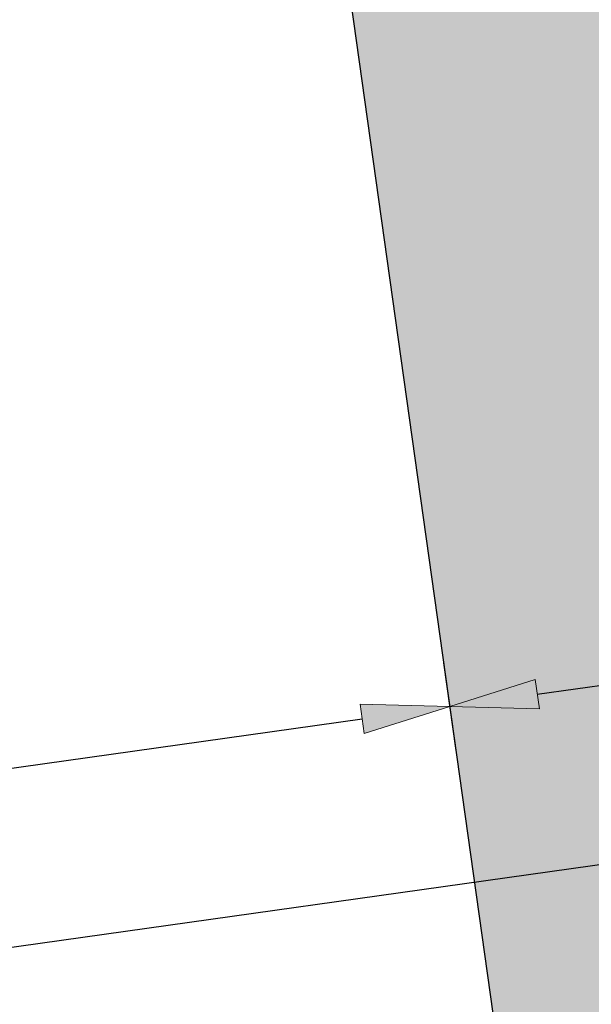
# Model space of a CAD drawing. Extents: x 98477 to 100410, y 398052 to 398969.
# Tile 153 of 256: x 98561.49 to 98565.37, y 398395.6 to 398402.27. Entities that reach past the tile are written whole.
import ezdxf

# ---------------------------------------------------------------- set-up
doc = ezdxf.new("R2010")
doc.units = 0
for name, color, linetype, lineweight in [('N-KO-kantverharding', 2, 'Continuous', 25), ("N-VH-arcering 'MAT' grijs 251", 251, 'Continuous', 18), ('N-VH-arcering printbeton', 8, 'Continuous', 9), ('X-AL-maatvoering VERWERKT', 180, 'Continuous', 18)]:
    doc.layers.add(name, color=color, linetype=linetype, lineweight=lineweight)
doc.layers.add('X-AL-contourlijnen', color=30, linetype='Continuous', plot=False)
doc.styles.add('CS Annotative', font='arial.ttf')
doc.dimstyles.new('CS Annotative', dxfattribs={"dimtxt": 2.5, "dimasz": 3, "dimexe": 0.18, "dimexo": 0.0625, "dimgap": 1, "dimtad": 1, "dimzin": 3, "dimdsep": 46, "dimtxsty": 'CS Annotative', "dimblk": 'CS Dimensionpijl', "dimcen": 0, "dimse1": 1, "dimse2": 1, "dimclrd": 256, "dimclre": 256, "dimadec": 0, "dimazin": 0, "dimtm": 1e-09, "dimtfac": 1, "dimtdec": 0, "dimtofl": 0, "dimtmove": 1, "dimatfit": 1, "dimfxl": 1, "dimtfillclr": 256, "dimtolj": 1, "dimtzin": 3, "dimarcsym": 0})

# ---------------------------------------------------------------- blocks, each defined once
blk = doc.blocks.new('CS Dimensionpijl')
h = blk.add_hatch(color=256)
h.dxf.hatch_style = 1
h.paths.add_polyline_path([(-1, -0.1666666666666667), (0, 0), (-1, 0.1666666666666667)])
at = {"flags": 128}
blk.add_lwpolyline([(0, 0.5), (0, -0.5)], dxfattribs=at)
blk.add_lwpolyline([(-1, -0.1666666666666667), (0, 0), (-1, 0.1666666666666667)], close=True, dxfattribs=at)
blk = doc.blocks.new('*D922')
at = {"layer": 'X-AL-maatvoering VERWERKT', "linetype": 'Continuous', "lineweight": -2, "transparency": 16777216}
blk.add_line((98553.61096381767, 398396.1035202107), (98563.81072492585, 398397.5370031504), dxfattribs=at)
at = {"layer": 'X-AL-maatvoering VERWERKT', "lineweight": -2, "transparency": 16777216, "xscale": 0.6000000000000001, "yscale": 0.6000000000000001, "zscale": 0.6000000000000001}
for p, rotation in [((98564.4048857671, 398397.620507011), 7.999999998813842), ((98553.01680297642, 398396.0200163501), 187.9999999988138)]:
    blk.add_blockref('CS Dimensionpijl', p, dxfattribs=dict(at, rotation=rotation))
at = {"layer": 'X-AL-maatvoering VERWERKT', "color": 0, "transparency": 16777216, "insert": (98558.64748073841, 398397.2711173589), "char_height": 0.5, "attachment_point": 5, "rotation": 7.999999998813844, "style": 'CS Annotative'}
blk.add_mtext('\\A1;11.50', dxfattribs=at)
blk = doc.blocks.new('*D923')
at = {"layer": 'X-AL-maatvoering VERWERKT', "linetype": 'Continuous', "lineweight": -2, "transparency": 16777216}
blk.add_line((98564.99904660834, 398397.7040108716), (98569.25719930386, 398398.3024552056), dxfattribs=at)
at = {"layer": 'X-AL-maatvoering VERWERKT', "lineweight": -2, "transparency": 16777216, "xscale": 0.6000000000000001, "yscale": 0.6000000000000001, "zscale": 0.6000000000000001}
for p, rotation in [((98569.85136014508, 398398.3859590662), 7.999999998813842), ((98564.40488576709, 398397.620507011), 187.9999999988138)]:
    blk.add_blockref('CS Dimensionpijl', p, dxfattribs=dict(at, rotation=rotation))
at = {"layer": 'X-AL-maatvoering VERWERKT', "color": 0, "transparency": 16777216, "insert": (98567.06475932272, 398398.4540887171), "char_height": 0.5, "attachment_point": 5, "rotation": 7.999999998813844, "style": 'CS Annotative'}
blk.add_mtext('\\A1;5.50', dxfattribs=at)
blk = doc.blocks.new('*D1179')
at = {"layer": 'X-AL-maatvoering VERWERKT', "linetype": 'Continuous', "lineweight": -2, "transparency": 16777216}
blk.add_line((98541.64718769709, 398393.2103280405), (98573.13771228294, 398397.6360326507), dxfattribs=at)
at = {"layer": 'X-AL-maatvoering VERWERKT', "lineweight": -2, "transparency": 16777216, "xscale": 0.6000000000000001, "yscale": 0.6000000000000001, "zscale": 0.6000000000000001}
for p, rotation in [((98573.7318731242, 398397.7195365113), 7.999999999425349), ((98541.05302685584, 398393.12682418), 187.9999999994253)]:
    blk.add_blockref('CS Dimensionpijl', p, dxfattribs=dict(at, rotation=rotation))
at = {"layer": 'X-AL-maatvoering VERWERKT', "color": 0, "transparency": 16777216, "insert": (98558.81446472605, 398396.082964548), "char_height": 0.5, "attachment_point": 5, "rotation": 7.999999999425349, "style": 'CS Annotative'}
blk.add_mtext('\\A1;33.00', dxfattribs=at)

msp = doc.modelspace()

# ---------------------------------------------------------------- hatches: boundary and pattern name
at = {"layer": "N-VH-arcering 'MAT' grijs 251"}
h = msp.add_hatch(color=256, dxfattribs=at)
h.dxf.hatch_style = 1
edge = h.paths.add_edge_path()
edge.add_line((98801.70985258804, 398275.5025756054), (98759.07881222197, 398269.5111736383))
edge.add_arc((98758.55691309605, 398273.2246788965), 3.749999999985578, 188.0000000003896, 277.9999999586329, ccw=False)
edge.add_line((98754.84340783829, 398272.7027797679), (98754.7320693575, 398273.4949942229))
edge.add_arc((98759.43584268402, 398274.1560664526), 4.75000000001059, 98.00000000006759, 188.0000000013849, ccw=False)
edge.add_line((98758.77477045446, 398278.859839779), (98802.64364589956, 398285.0252081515))
edge.add_arc((98800.79960231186, 398298.1462600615), 13.24999999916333, 278.0000000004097, 315.3695932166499)
edge.add_arc((98814.32101528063, 398284.7981743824), 5.750000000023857, 97.99999999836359, 135.3695932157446, ccw=False)
edge.add_line((98813.52076995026, 398290.4922157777), (98817.94515990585, 398291.114023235))
edge.add_arc((98818.74540523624, 398285.4199818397), 5.750000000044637, 8.00000000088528, 97.99999999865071, ccw=False)
edge.add_line((98824.43944663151, 398286.2202271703), (98832.12180180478, 398231.5574297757))
edge.add_arc((98824.4472242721, 398230.4788382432), 7.74999999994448, -36.90337989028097, 8.000000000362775, ccw=False)
edge.add_line((98830.64450586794, 398225.8252159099), (98822.02531955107, 398214.3469478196))
edge.add_arc((98828.62242576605, 398209.3930917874), 8.249999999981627, 143.0966201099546, 188.000000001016)
edge.add_line((98820.45271419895, 398208.2449137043), (98820.95212056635, 398204.6914527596))
edge.add_line((98820.95212056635, 398204.6914527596), (98824.98814049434, 398175.9736787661))
edge.add_line((98824.98814049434, 398175.9736787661), (98826.34507822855, 398166.3185650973))
edge.add_arc((98829.56344945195, 398166.7708776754), 3.249999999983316, 187.9999999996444, 277.9999999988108)
edge.add_line((98830.01576203, 398163.552506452), (98845.49611657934, 398165.7281284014))
edge.add_line((98845.49611657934, 398165.7281284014), (98850.05134969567, 398166.3683246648))
edge.add_line((98850.05134969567, 398166.3683246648), (98871.26042709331, 398169.349066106))
edge.add_line((98871.26042709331, 398169.349066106), (98879.77673248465, 398170.5459547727))
edge.add_line((98879.77673248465, 398170.5459547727), (98895.91810200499, 398172.8144763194))
edge.add_line((98895.91810200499, 398172.8144763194), (98895.01347684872, 398179.2512187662))
edge.add_line((98895.01347684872, 398179.2512187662), (98835.84495974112, 398170.9356259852))
edge.add_arc((98835.18388751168, 398175.6393993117), 4.749999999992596, 188.0000000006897, 277.9999999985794, ccw=False)
edge.add_line((98830.48011418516, 398174.9783270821), (98825.97718274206, 398207.0183491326))
edge.add_arc((98833.65176027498, 398208.096940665), 7.750000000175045, 143.0966201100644, 188.0000000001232, ccw=False)
edge.add_line((98827.4544786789, 398212.7505629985), (98836.07366499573, 398224.2288310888))
edge.add_arc((98829.47655878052, 398229.1826871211), 8.250000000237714, 323.096620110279, 367.9999999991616)
edge.add_line((98837.64627034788, 398230.3308652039), (98837.34238794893, 398232.4931008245))
edge.add_line((98837.34238794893, 398232.4931008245), (98837.34238780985, 398232.493100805))
edge.add_line((98837.34238780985, 398232.493100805), (98829.68786739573, 398286.9578446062))
edge.add_arc((98835.38190879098, 398287.7580899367), 5.749999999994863, 97.99999999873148, 188.0000000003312, ccw=False)
edge.add_line((98834.58166346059, 398293.452131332), (98882.50500414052, 398300.1873176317))
edge.add_arc((98883.61838894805, 398292.2651730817), 8.000000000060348, 11.632034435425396, 97.9999999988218, ccw=False)
edge.add_line((98891.45409032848, 398293.8781776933), (98890.9995, 398296.0865))
edge.add_line((98890.9995, 398296.0865), (98889.023, 398305.688))
edge.add_line((98889.023, 398305.688), (98888.557, 398307.974))
edge.add_line((98888.557, 398307.974), (98887.38477368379, 398314.7597044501))
edge.add_arc((98879.50153614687, 398313.3978799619), 8.00000000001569, -82.00000000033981, 9.801079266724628, ccw=False)
edge.add_line((98880.6149209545, 398305.475735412), (98872.94460748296, 398304.3977431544))
edge.add_arc((98872.42270835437, 398308.1112484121), 3.749999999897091, 189.4265010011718, 278.00000000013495, ccw=False)
edge.add_arc((92946.7354543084, 397324.3039467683), 6003.049999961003, 9.42650100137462, 10.61166010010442)
edge.add_line((98847.1206531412, 398429.7738954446), (98842.31285519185, 398429.0982035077))
edge.add_arc((92946.7354539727, 397324.3039467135), 5998.200000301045, 9.428546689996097, 10.613773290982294, ccw=False)
edge.add_arc((98860.08948650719, 398306.4687901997), 3.840166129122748, -81.43407539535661, 6.657381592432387, ccw=False)
edge.add_line((98860.66146879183, 398302.6714605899), (98847.18483033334, 398300.7774425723))
edge.add_line((98847.18483033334, 398300.7774425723), (98842.62959721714, 398300.1372463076))
edge.add_line((98842.62959721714, 398300.1372463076), (98820.15051205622, 398296.9780169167))
edge.add_arc((98819.35026672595, 398302.672058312), 5.749999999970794, 187.9999999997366, 277.99999999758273, ccw=False)
edge.add_line((98813.65622533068, 398301.8718129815), (98812.30624625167, 398311.4774132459))
edge.add_line((98812.30624625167, 398311.4774132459), (98811.1093575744, 398319.9937186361))
edge.add_line((98811.1093575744, 398319.9937186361), (98809.24443803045, 398333.2633107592))
edge.add_line((98809.24443803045, 398333.2633107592), (98808.67382831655, 398337.3234098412))
edge.add_line((98808.67382831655, 398337.3234098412), (98807.71353391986, 398344.1562595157))
edge.add_line((98807.71353391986, 398344.1562595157), (98807.70657526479, 398344.2057729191))
edge.add_line((98807.70657526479, 398344.2057729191), (98811.66764753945, 398344.7624653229))
edge.add_line((98811.66764753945, 398344.7624653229), (98829.49247277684, 398347.2675811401))
edge.add_line((98829.49247277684, 398347.2675811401), (98831.96814294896, 398347.6155138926))
edge.add_line((98831.96814294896, 398347.6155138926), (98831.06351779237, 398354.0522563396))
edge.add_line((98831.06351779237, 398354.0522563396), (98828.58784762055, 398353.704323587))
edge.add_line((98828.58784762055, 398353.704323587), (98810.76302238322, 398351.1992077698))
edge.add_line((98810.76302238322, 398351.1992077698), (98806.80195010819, 398350.6425153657))
edge.add_line((98806.80195010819, 398350.6425153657), (98806.79499145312, 398350.6920287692))
edge.add_line((98806.79499145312, 398350.6920287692), (98805.14616655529, 398362.4240275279))
edge.add_line((98805.14616655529, 398362.4240275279), (98805.04836903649, 398363.119893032))
edge.add_line((98805.04836903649, 398363.119893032), (98803.99065346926, 398370.6459303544))
edge.add_line((98803.99065346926, 398370.6459303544), (98802.48758397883, 398381.3408254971))
edge.add_line((98802.48758397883, 398381.3408254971), (98801.4298684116, 398388.8668628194))
edge.add_line((98801.4298684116, 398388.8668628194), (98799.92679892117, 398399.561757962))
edge.add_line((98799.92679892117, 398399.561757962), (98798.86908335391, 398407.0877952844))
edge.add_line((98798.86908335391, 398407.0877952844), (98797.36601386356, 398417.7826904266))
edge.add_line((98797.36601386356, 398417.7826904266), (98796.79540414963, 398421.8427895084))
edge.add_line((98796.79540414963, 398421.8427895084), (98795.88382033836, 398428.3290453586))
edge.add_line((98795.88382033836, 398428.3290453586), (98795.87686168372, 398428.3785587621))
edge.add_line((98795.87686168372, 398428.3785587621), (98799.83793395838, 398428.9352511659))
edge.add_line((98799.83793395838, 398428.9352511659), (98817.66275919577, 398431.4403669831))
edge.add_line((98817.66275919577, 398431.4403669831), (98820.13842936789, 398431.7882997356))
edge.add_line((98820.13842936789, 398431.7882997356), (98819.2338042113, 398438.2250421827))
edge.add_line((98819.2338042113, 398438.2250421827), (98816.75813403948, 398437.87710943))
edge.add_line((98816.75813403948, 398437.87710943), (98798.93330880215, 398435.3719936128))
edge.add_line((98798.93330880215, 398435.3719936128), (98794.9722365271, 398434.8153012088))
edge.add_line((98794.9722365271, 398434.8153012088), (98794.96527787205, 398434.8648146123))
edge.add_line((98794.96527787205, 398434.8648146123), (98793.37870452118, 398446.1538705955))
edge.add_line((98793.37870452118, 398446.1538705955), (98792.73850825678, 398450.7091037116))
edge.add_line((98792.73850825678, 398450.7091037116), (98789.33816684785, 398474.9037900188))
edge.add_line((98789.33816684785, 398474.9037900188), (98783.89169246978, 398474.1383379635))
edge.add_line((98783.89169246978, 398474.1383379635), (98786.76317609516, 398453.7066703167))
edge.add_arc((98782.05940276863, 398453.0455980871), 4.750000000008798, -82.0000000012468, 7.999999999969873, ccw=False)
edge.add_line((98782.72047499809, 398448.3418247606), (98773.11487473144, 398446.9918456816))
edge.add_line((98773.11487473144, 398446.9918456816), (98764.5985693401, 398445.7949570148))
edge.add_line((98764.5985693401, 398445.7949570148), (98743.40683266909, 398442.8166526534))
edge.add_line((98743.40683266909, 398442.8166526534), (98734.89052727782, 398441.6197639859))
edge.add_line((98734.89052727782, 398441.6197639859), (98611.80020633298, 398424.3205475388))
edge.add_line((98611.80020633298, 398424.3205475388), (98607.65702311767, 398453.8008279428))
edge.add_arc((98611.6373665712, 398454.1216500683), 3.993251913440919, 101.39182936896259, 184.6081706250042, ccw=False)
edge.add_line((98610.84862924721, 398458.0362323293), (98611.83889731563, 398458.1754054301))
edge.add_line((98611.83889731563, 398458.1754054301), (98639.5664032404, 398462.0722522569))
edge.add_line((98639.5664032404, 398462.0722522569), (98641.54693937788, 398462.3505984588))
edge.add_line((98641.54693937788, 398462.3505984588), (98659.37176461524, 398464.8557142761))
edge.add_line((98659.37176461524, 398464.8557142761), (98661.84743478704, 398465.2036470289))
edge.add_line((98661.84743478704, 398465.2036470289), (98660.94280963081, 398471.6403894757))
edge.add_line((98660.94280963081, 398471.6403894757), (98649.90132066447, 398470.0886093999))
edge.add_line((98649.90132066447, 398470.0886093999), (98624.64948491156, 398466.5396953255))
edge.add_line((98624.64948491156, 398466.5396953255), (98622.66894877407, 398466.2613491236))
edge.add_line((98622.66894877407, 398466.2613491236), (98604.84412353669, 398463.7562333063))
edge.add_line((98604.84412353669, 398463.7562333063), (98602.86358739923, 398463.4778871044))
edge.add_line((98602.86358739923, 398463.4778871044), (98594.9414428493, 398462.3645022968))
edge.add_line((98594.9414428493, 398462.3645022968), (98576.27488975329, 398459.7410893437))
edge.add_line((98576.27488975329, 398459.7410893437), (98577.17951490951, 398453.3043468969))
edge.add_line((98577.17951490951, 398453.3043468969), (98578.1697829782, 398453.4435199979))
edge.add_line((98578.1697829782, 398453.4435199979), (98598.47059208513, 398456.2943364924))
edge.add_arc((98598.79151287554, 398452.3139562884), 3.993296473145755, 11.424909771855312, 94.60953932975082, ccw=False)
edge.add_line((98602.70568277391, 398453.1049624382), (98606.84886598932, 398423.6246820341))
edge.add_line((98606.84886598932, 398423.6246820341), (98548.81915716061, 398415.4691383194))
edge.add_arc((98548.15808493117, 398420.172911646), 4.750000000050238, 188.0000000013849, 277.99999999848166, ccw=False)
edge.add_line((98543.45431160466, 398419.5118394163), (98539.76818545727, 398445.7399897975))
edge.add_line((98539.76818545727, 398445.7399897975), (98538.97597100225, 398445.6286513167))
edge.add_line((98538.97597100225, 398445.6286513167), (98538.73241807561, 398447.361620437))
edge.add_line((98538.73241807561, 398447.361620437), (98534.77134580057, 398446.8049280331))
edge.add_line((98534.77134580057, 398446.8049280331), (98536.52992450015, 398434.2919904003))
edge.add_line((98536.52992450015, 398434.2919904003), (98537.17012076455, 398429.7367572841))
edge.add_line((98537.17012076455, 398429.7367572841), (98538.39484405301, 398421.0223982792))
edge.add_line((98538.39484405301, 398421.0223982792), (98539.03504031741, 398416.467165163))
edge.add_line((98539.03504031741, 398416.467165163), (98541.02521566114, 398402.30633178))
edge.add_line((98541.02521566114, 398402.30633178), (98541.66541192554, 398397.7510986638))
edge.add_line((98541.66541192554, 398397.7510986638), (98543.65558726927, 398383.5902652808))
edge.add_line((98543.65558726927, 398383.5902652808), (98544.29578353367, 398379.0350321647))
edge.add_line((98544.29578353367, 398379.0350321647), (98545.60401068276, 398369.7265123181))
edge.add_arc((98543.87104156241, 398369.4829593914), 1.750000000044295, -82.00000000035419, 7.99999999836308, ccw=False)
edge.add_line((98544.11459448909, 398367.7499902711), (98522.47723718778, 398364.7090580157))
edge.add_line((98522.47723718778, 398364.7090580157), (98523.21485462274, 398359.4606372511))
edge.add_line((98523.21485462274, 398359.4606372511), (98545.05026553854, 398362.5294041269))
edge.add_line((98545.05026553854, 398362.5294041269), (98549.60549865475, 398363.1696003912))
edge.add_line((98549.60549865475, 398363.1696003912), (98564.16243926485, 398365.2154449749))
edge.add_arc((98564.82351149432, 398360.5116716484), 4.749999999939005, 8.000000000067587, 97.99999999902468, ccw=False)
edge.add_line((98569.5272848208, 398361.172743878), (98576.49985717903, 398311.5603136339))
edge.add_arc((98571.7960838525, 398310.8992414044), 4.749999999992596, -82.0000000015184, 7.999999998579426, ccw=False)
edge.add_line((98572.45715608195, 398306.1954680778), (98563.84182388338, 398304.9846620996))
edge.add_line((98563.84182388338, 398304.9846620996), (98559.28659076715, 398304.3444658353))
edge.add_line((98559.28659076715, 398304.3444658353), (98541.0161448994, 398301.7767221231))
edge.add_line((98541.0161448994, 398301.7767221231), (98541.7537623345, 398296.5283013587))
edge.add_line((98541.7537623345, 398296.5283013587), (98553.88454617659, 398298.2331718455))
edge.add_arc((98554.12809910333, 398296.5002027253), 1.749999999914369, 7.999999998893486, 98.0000000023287, ccw=False)
edge.add_line((98555.86106822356, 398296.7437556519), (98557.35022040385, 398286.1478873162))
edge.add_line((98557.35022040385, 398286.1478873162), (98557.99041666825, 398281.5926542))
edge.add_line((98557.99041666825, 398281.5926542), (98560.13368242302, 398266.3425259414))
edge.add_line((98560.13368242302, 398266.3425259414), (98560.77387868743, 398261.7872928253))
edge.add_line((98560.77387868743, 398261.7872928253), (98562.9171444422, 398246.5371645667))
edge.add_line((98562.9171444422, 398246.5371645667), (98563.5573407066, 398241.9819314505))
edge.add_line((98563.5573407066, 398241.9819314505), (98565.70060646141, 398226.7318031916))
edge.add_line((98565.70060646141, 398226.7318031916), (98566.34080272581, 398222.1765700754))
edge.add_line((98566.34080272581, 398222.1765700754), (98567.56552601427, 398213.4622110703))
edge.add_line((98567.56552601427, 398213.4622110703), (98568.20572227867, 398208.9069779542))
edge.add_line((98568.20572227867, 398208.9069779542), (98576.53105717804, 398149.6691420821))
edge.add_line((98576.53105717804, 398149.6691420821), (98576.55610833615, 398149.4908938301))
edge.add_line((98576.55610833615, 398149.4908938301), (98535.4599834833, 398143.7152101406))
edge.add_line((98535.4599834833, 398143.7152101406), (98536.3465161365, 398137.4072025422))
edge.add_line((98536.3465161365, 398137.4072025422), (98537.33678420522, 398137.5463756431))
edge.add_line((98537.33678420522, 398137.5463756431), (98577.44264098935, 398143.1828862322))
edge.add_line((98577.44264098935, 398143.1828862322), (98578.76478544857, 398133.7753395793))
edge.add_line((98578.76478544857, 398133.7753395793), (98538.65892866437, 398128.1388289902))
edge.add_line((98538.65892866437, 398128.1388289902), (98537.66866059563, 398127.9996558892))
edge.add_line((98537.66866059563, 398127.9996558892), (98538.57328575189, 398121.5629134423))
edge.add_line((98538.57328575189, 398121.5629134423), (98579.66941060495, 398127.3385971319))
edge.add_line((98579.66941060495, 398127.3385971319), (98579.67636925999, 398127.2890837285))
edge.add_line((98579.67636925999, 398127.2890837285), (98580.7660946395, 398119.5352847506))
edge.add_line((98580.7660946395, 398119.5352847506), (98582.57534495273, 398106.6617998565))
edge.add_line((98582.57534495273, 398106.6617998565), (98583.06245080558, 398103.1958616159))
edge.add_line((98583.06245080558, 398103.1958616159), (98584.87170111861, 398090.3223767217))
edge.add_line((98584.87170111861, 398090.3223767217), (98585.35880697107, 398086.8564384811))
edge.add_line((98585.35880697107, 398086.8564384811), (98587.16805728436, 398073.9829535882))
edge.add_line((98587.16805728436, 398073.9829535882), (98588.14928671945, 398067.0011433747))
edge.add_arc((98585.92118356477, 398066.6880038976), 2.249999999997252, -71.05267843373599, 7.999999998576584, ccw=False)
edge.add_line((98586.6517556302, 398064.5599145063), (98587.08769329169, 398064.7095716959))
edge.add_line((98587.08769329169, 398064.7095716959), (98595.76511800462, 398067.6885274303))
edge.add_line((98595.76511800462, 398067.6885274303), (98596.09256923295, 398067.8009412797))
edge.add_arc((98595.36199716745, 398069.9290306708), 2.249999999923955, 187.9999999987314, 288.947321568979, ccw=False)
edge.add_line((98593.13389401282, 398069.6158911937), (98582.46560133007, 398145.5247379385))
edge.add_arc((98587.16937465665, 398146.1858101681), 4.750000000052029, 98.00000000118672, 187.9999999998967, ccw=False)
edge.add_line((98586.50830242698, 398150.8895834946), (98609.06670264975, 398154.0599598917))
edge.add_line((98609.06670264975, 398154.0599598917), (98621.30783352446, 398156.2004915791))
edge.add_line((98621.30783352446, 398156.2004915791), (98618.71337939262, 398174.6609919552))
edge.add_line((98618.71337939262, 398174.6609919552), (98600.88855415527, 398172.155876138))
edge.add_line((98600.88855415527, 398172.155876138), (98602.70587460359, 398159.2249692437))
edge.add_line((98602.70587460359, 398159.2249692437), (98585.67326382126, 398156.8311919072))
edge.add_arc((98585.08617653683, 398161.633146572), 4.837710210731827, 189.0296070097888, 276.97039299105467, ccw=False)
edge.add_line((98580.30841826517, 398160.8738930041), (98573.6350680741, 398208.3572469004))
edge.add_line((98573.6350680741, 398208.3572469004), (98572.71652560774, 398214.8930161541))
edge.add_line((98572.71652560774, 398214.8930161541), (98570.01656744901, 398234.1042166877))
edge.add_line((98570.01656744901, 398234.1042166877), (98569.09802498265, 398240.6399859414))
edge.add_line((98569.09802498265, 398240.6399859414), (98568.63179509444, 398243.9573839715))
edge.add_line((98568.63179509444, 398243.9573839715), (98568.16556520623, 398247.2747820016))
edge.add_arc((98572.86933853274, 398247.9358542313), 4.74999999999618, 98.00000000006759, 188.0000000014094, ccw=False)
edge.add_line((98572.20826630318, 398252.6396275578), (98597.85620928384, 398256.2442108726))
edge.add_line((98597.85620928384, 398256.2442108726), (98604.39197853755, 398257.1627533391))
edge.add_line((98604.39197853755, 398257.1627533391), (98619.64210679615, 398259.3060190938))
edge.add_line((98619.64210679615, 398259.3060190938), (98626.17787604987, 398260.2245615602))
edge.add_line((98626.17787604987, 398260.2245615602), (98639.44746817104, 398262.089481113))
edge.add_line((98639.44746817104, 398262.089481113), (98639.4969815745, 398262.096439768))
edge.add_line((98639.4969815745, 398262.096439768), (98640.05367397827, 398258.1353674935))
edge.add_line((98640.05367397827, 398258.1353674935), (98641.8629242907, 398245.2618825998))
edge.add_line((98641.8629242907, 398245.2618825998), (98642.14127049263, 398243.2813464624))
edge.add_line((98642.14127049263, 398243.2813464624), (98643.25465530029, 398235.3592019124))
edge.add_line((98643.25465530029, 398235.3592019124), (98644.5767997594, 398225.9516552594))
edge.add_line((98644.5767997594, 398225.9516552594), (98646.03811731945, 398215.5538405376))
edge.add_line((98646.03811731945, 398215.5538405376), (98646.38605007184, 398213.0781703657))
edge.add_line((98646.38605007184, 398213.0781703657), (98652.82279251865, 398213.9827955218))
edge.add_line((98652.82279251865, 398213.9827955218), (98652.47485976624, 398216.4584656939))
edge.add_line((98652.47485976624, 398216.4584656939), (98651.70940771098, 398221.904940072))
edge.add_line((98651.70940771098, 398221.904940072), (98651.43106150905, 398223.8854762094))
edge.add_line((98651.43106150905, 398223.8854762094), (98649.62181119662, 398236.758961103))
edge.add_line((98649.62181119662, 398236.758961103), (98649.34346499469, 398238.7394972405))
edge.add_line((98649.34346499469, 398238.7394972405), (98646.49041642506, 398259.0399926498))
edge.add_line((98646.49041642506, 398259.0399926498), (98645.93372402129, 398263.0010649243))
edge.add_line((98645.93372402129, 398263.0010649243), (98645.98323742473, 398263.0080235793))
edge.add_line((98645.98323742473, 398263.0080235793), (98654.39783815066, 398264.1906185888))
edge.add_line((98654.39783815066, 398264.1906185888), (98722.62535253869, 398273.7793704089))
edge.add_line((98722.62535253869, 398273.7793704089), (98731.14165792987, 398274.9762590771))
edge.add_line((98731.14165792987, 398274.9762590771), (98743.97026282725, 398276.7792019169))
edge.add_arc((98744.55735011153, 398271.9772472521), 4.837710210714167, 9.02960700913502, 96.9703929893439, ccw=False)
edge.add_line((98749.33510838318, 398272.73650082), (98750.7268393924, 398262.8338201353))
edge.add_line((98750.7268393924, 398262.8338201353), (98752.41029510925, 398263.0704144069))
edge.add_line((98752.41029510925, 398263.0704144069), (98756.96552822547, 398263.7106106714))
edge.add_line((98756.96552822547, 398263.7106106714), (98772.21565648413, 398265.8538764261))
edge.add_line((98772.21565648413, 398265.8538764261), (98776.77088960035, 398266.4940726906))
edge.add_line((98776.77088960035, 398266.4940726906), (98795.98209013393, 398269.1940308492))
edge.add_line((98795.98209013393, 398269.1940308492), (98800.53732325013, 398269.8342271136))
edge.add_line((98800.53732325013, 398269.8342271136), (98802.46834598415, 398270.1056146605))
edge.add_line((98802.46834598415, 398270.1056146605), (98801.70985258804, 398275.5025756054))
edge = h.paths.add_edge_path(flags=16)
edge.add_line((98744.0622075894, 398333.4636472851), (98751.98435213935, 398334.5770320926))
edge.add_line((98751.98435213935, 398334.5770320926), (98753.96600319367, 398334.8555349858))
edge.add_line((98753.96600319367, 398334.8555349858), (98764.36270300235, 398336.316695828))
edge.add_line((98764.36270300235, 398336.316695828), (98764.36270299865, 398336.3166958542))
edge.add_line((98764.36270299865, 398336.3166958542), (98766.34323913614, 398336.5950420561))
edge.add_line((98766.34323913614, 398336.5950420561), (98774.26538368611, 398337.7084268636))
edge.add_line((98774.26538368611, 398337.7084268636), (98774.24729118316, 398337.8371617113))
edge.add_line((98774.24729118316, 398337.8371617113), (98802.48973650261, 398341.8063785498))
edge.add_line((98802.48973650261, 398341.8063785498), (98803.0185942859, 398338.0433598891))
edge.add_line((98803.0185942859, 398338.0433598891), (98808.47417984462, 398299.2248515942))
edge.add_arc((98800.79960231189, 398298.1462600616), 7.750000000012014, -82.00000000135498, 8.000000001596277, ccw=False)
edge.add_line((98801.87819384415, 398290.4716825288), (98771.96746476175, 398286.2680036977))
edge.add_line((98771.96746476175, 398286.2680036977), (98767.41223164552, 398285.6278074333))
edge.add_line((98767.41223164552, 398285.6278074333), (98755.13290759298, 398283.9020609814))
edge.add_line((98755.13290759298, 398283.9020609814), (98746.61660220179, 398282.7051723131))
edge.add_line((98746.61660220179, 398282.7051723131), (98730.37620587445, 398280.4227334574))
edge.add_line((98730.37620587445, 398280.4227334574), (98721.85990048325, 398279.2258447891))
edge.add_line((98721.85990048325, 398279.2258447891), (98654.3282516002, 398269.7348904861))
edge.add_arc((98653.66717937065, 398274.4386638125), 4.749999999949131, 187.9999999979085, 277.9999999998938, ccw=False)
edge.add_line((98648.96340604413, 398273.7775915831), (98644.1340994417, 398308.1398935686))
edge.add_line((98644.1340994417, 398308.1398935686), (98642.93721077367, 398316.6561989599))
edge.add_line((98642.93721077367, 398316.6561989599), (98640.29988051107, 398335.4217788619))
edge.add_line((98640.29988051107, 398335.4217788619), (98638.12129075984, 398335.1155980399))
edge.add_line((98638.12129075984, 398335.1155980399), (98637.23004949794, 398334.990342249))
edge.add_line((98637.23004949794, 398334.990342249), (98635.05145974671, 398334.6841614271))
edge.add_line((98635.05145974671, 398334.6841614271), (98635.74036659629, 398329.7823344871))
edge.add_line((98635.74036659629, 398329.7823344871), (98636.93725526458, 398321.266029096))
edge.add_line((98636.93725526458, 398321.266029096), (98638.384655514, 398310.967241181))
edge.add_line((98638.384655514, 398310.967241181), (98639.02485177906, 398306.4120080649))
edge.add_line((98639.02485177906, 398306.4120080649), (98641.16811753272, 398291.1618798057))
edge.add_line((98641.16811753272, 398291.1618798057), (98642.36500620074, 398282.6455744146))
edge.add_line((98642.36500620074, 398282.6455744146), (98643.71498527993, 398273.0399741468))
edge.add_arc((98639.01121195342, 398272.3789019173), 4.749999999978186, -82.00000000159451, 7.999999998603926, ccw=False)
edge.add_line((98639.67228418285, 398267.6751285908), (98619.32227537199, 398264.8151213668))
edge.add_line((98619.32227537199, 398264.8151213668), (98614.27190822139, 398264.1053385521))
edge.add_line((98614.27190822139, 398264.1053385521), (98593.92189940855, 398261.2453313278))
edge.add_arc((98593.26082717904, 398265.9491046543), 4.750000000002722, 188.0000000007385, 277.9999999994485, ccw=False)
edge.add_line((98588.55705385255, 398265.2880324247), (98581.77932383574, 398313.5140873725))
edge.add_line((98581.77932383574, 398313.5140873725), (98580.58243516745, 398322.0303927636))
edge.add_line((98580.58243516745, 398322.0303927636), (98575.23122943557, 398360.1062000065))
edge.add_line((98575.23122943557, 398360.1062000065), (98574.59103317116, 398364.6614331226))
edge.add_line((98574.59103317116, 398364.6614331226), (98572.66348572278, 398378.3766458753))
edge.add_line((98572.66348572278, 398378.3766458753), (98571.18825085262, 398388.8734874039))
edge.add_line((98571.18825085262, 398388.8734874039), (98568.51612731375, 398407.8866343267))
edge.add_arc((98573.21990064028, 398408.5477065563), 4.750000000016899, 97.9999999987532, 188.0000000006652, ccw=False)
edge.add_line((98572.55882841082, 398413.2514798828), (98607.11918401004, 398418.1086211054))
edge.add_line((98607.11918401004, 398418.1086211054), (98607.61431804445, 398418.1782076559))
edge.add_line((98607.61431804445, 398418.1782076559), (98611.58353488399, 398389.9357623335))
edge.add_line((98611.58353488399, 398389.9357623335), (98611.454800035, 398389.9176698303))
edge.add_line((98611.454800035, 398389.9176698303), (98613.2640503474, 398377.0441849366))
edge.add_line((98613.2640503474, 398377.0441849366), (98613.33363689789, 398376.5490509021))
edge.add_line((98613.33363689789, 398376.5490509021), (98626.20712179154, 398378.3583012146))
edge.add_line((98626.20712179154, 398378.3583012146), (98628.18765792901, 398378.6366474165))
edge.add_line((98628.18765792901, 398378.6366474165), (98636.10980247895, 398379.7500322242))
edge.add_line((98636.10980247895, 398379.7500322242), (98648.36932117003, 398381.4729952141))
edge.add_line((98648.36932117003, 398381.4729952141), (98647.4646960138, 398387.9097376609))
edge.add_line((98647.4646960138, 398387.9097376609), (98634.59121112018, 398386.1004873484))
edge.add_line((98634.59121112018, 398386.1004873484), (98632.49184281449, 398385.8054403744))
edge.add_line((98632.49184281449, 398385.8054403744), (98619.73719008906, 398384.0128908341))
edge.add_line((98619.73719008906, 398384.0128908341), (98617.50908693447, 398383.6997513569))
edge.add_line((98617.50908693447, 398383.6997513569), (98612.56565838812, 398418.8740731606))
edge.add_line((98612.56565838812, 398418.8740731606), (98613.06079242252, 398418.943659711))
edge.add_line((98613.06079242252, 398418.943659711), (98667.57504960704, 398426.6051389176))
edge.add_line((98667.57504960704, 398426.6051389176), (98722.08930679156, 398434.2666181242))
edge.add_line((98722.08930679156, 398434.2666181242), (98726.14940587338, 398434.8372278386))
edge.add_line((98726.14940587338, 398434.8372278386), (98759.42241298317, 398439.51344403))
edge.add_line((98759.42241298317, 398439.51344403), (98763.48251206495, 398440.084053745))
edge.add_line((98763.48251206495, 398440.084053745), (98783.48592705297, 398442.8953503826))
edge.add_arc((98784.14699928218, 398438.191577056), 4.750000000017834, 8.000000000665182, 97.99999999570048, ccw=False)
edge.add_line((98788.85077260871, 398438.8526492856), (98795.6145853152, 398390.7256211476))
edge.add_arc((98790.91081198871, 398390.064548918), 4.749999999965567, -82.00000000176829, 8.000000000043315, ccw=False)
edge.add_line((98791.57188421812, 398385.3607755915), (98787.36324492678, 398384.7692899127))
edge.add_line((98787.36324492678, 398384.7692899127), (98774.48976003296, 398382.9600396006))
edge.add_line((98774.48976003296, 398382.9600396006), (98766.12199485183, 398381.7840268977))
edge.add_line((98766.12199485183, 398381.7840268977), (98766.07248144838, 398381.7770682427))
edge.add_line((98766.07248144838, 398381.7770682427), (98764.94517930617, 398389.7982395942))
edge.add_line((98764.94517930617, 398389.7982395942), (98762.09213076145, 398410.0987350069))
edge.add_line((98762.09213076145, 398410.0987350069), (98761.95295766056, 398411.0890030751))
edge.add_line((98761.95295766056, 398411.0890030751), (98755.5162152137, 398410.1843779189))
edge.add_line((98755.5162152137, 398410.1843779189), (98755.65538831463, 398409.1941098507))
edge.add_line((98755.65538831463, 398409.1941098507), (98758.50843688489, 398388.893614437))
edge.add_line((98758.50843688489, 398388.893614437), (98759.63573900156, 398380.8724430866))
edge.add_line((98759.63573900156, 398380.8724430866), (98759.5862255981, 398380.8654844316))
edge.add_line((98759.5862255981, 398380.8654844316), (98748.79230364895, 398379.3484976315))
edge.add_line((98748.79230364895, 398379.3484976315), (98744.23707053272, 398378.7083013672))
edge.add_line((98744.23707053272, 398378.7083013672), (98741.31577972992, 398378.2977407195))
edge.add_line((98741.31577972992, 398378.2977407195), (98735.86930535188, 398377.532288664))
edge.add_line((98735.86930535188, 398377.532288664), (98732.94801454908, 398377.1217280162))
edge.add_line((98732.94801454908, 398377.1217280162), (98728.39278143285, 398376.4815317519))
edge.add_line((98728.39278143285, 398376.4815317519), (98718.31915239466, 398375.0657755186))
edge.add_arc((98720.44154218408, 398359.9641874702), 15.25000000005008, 97.9999999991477, 128.0000000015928)
edge.add_line((98711.052704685, 398371.9813514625), (98707.24934533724, 398369.0098414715))
edge.add_line((98707.24934533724, 398369.0098414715), (98710.51235115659, 398364.8333844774))
edge.add_line((98710.51235115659, 398364.8333844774), (98713.62044188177, 398367.261691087))
edge.add_arc((98721.25410813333, 398357.3241039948), 12.53110121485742, 99.37790491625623, 127.53006232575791, ccw=False)
edge.add_line((98719.21222162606, 398369.6877279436), (98728.55711414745, 398371.001066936))
edge.add_line((98728.55711414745, 398371.001066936), (98733.11234726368, 398371.6412632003))
edge.add_line((98733.11234726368, 398371.6412632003), (98743.90626921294, 398373.1582500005))
edge.add_line((98743.90626921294, 398373.1582500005), (98752.42257460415, 398374.3551386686))
edge.add_line((98752.42257460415, 398374.3551386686), (98763.21649655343, 398375.8721254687))
edge.add_line((98763.21649655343, 398375.8721254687), (98767.77172966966, 398376.512321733))
edge.add_line((98767.77172966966, 398376.512321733), (98793.32064568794, 398380.102987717))
edge.add_arc((98793.7681908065, 398376.2908113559), 3.838357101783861, 9.304190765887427, 96.69580920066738, ccw=False)
edge.add_line((98797.55605007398, 398376.9113815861), (98799.60189465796, 398362.3544409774))
edge.add_line((98799.60189465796, 398362.3544409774), (98801.64078058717, 398347.8470137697))
edge.add_line((98801.64078058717, 398347.8470137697), (98801.71036713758, 398347.3518797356))
edge.add_line((98801.71036713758, 398347.3518797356), (98773.46792181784, 398343.3826628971))
edge.add_line((98773.46792181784, 398343.3826628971), (98773.36075853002, 398344.1451693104))
edge.add_line((98773.36075853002, 398344.1451693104), (98770.8850883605, 398343.7972365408))
edge.add_line((98770.8850883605, 398343.7972365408), (98758.01160346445, 398341.9879862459))
edge.add_line((98758.01160346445, 398341.9879862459), (98756.03106732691, 398341.7096400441))
edge.add_line((98756.03106732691, 398341.7096400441), (98743.15758242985, 398339.900389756))
edge.add_line((98743.15758242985, 398339.900389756), (98743.15758243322, 398339.9003897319))
edge.add_line((98743.15758243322, 398339.9003897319), (98742.16731436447, 398339.761216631))
edge.add_line((98742.16731436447, 398339.761216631), (98743.07193952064, 398333.3244741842))
edge.add_line((98743.07193952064, 398333.3244741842), (98744.0622075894, 398333.4636472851))
edge = h.paths.add_edge_path(flags=16)
edge.add_line((98545.99047331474, 398402.9031704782), (98545.73996173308, 398404.6856530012))
edge.add_arc((98550.44373505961, 398405.3467252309), 4.750000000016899, 98.00000000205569, 188.0000000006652, ccw=False)
edge.add_line((98549.78266282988, 398410.0504985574), (98557.70480737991, 398411.1638833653))
edge.add_arc((98558.36587960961, 398406.4601100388), 4.750000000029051, 8.000000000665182, 98.00000000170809, ccw=False)
edge.add_line((98563.06965293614, 398407.1211822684), (98563.35495779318, 398405.0911327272))
edge.add_line((98563.35495779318, 398405.0911327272), (98565.09462155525, 398392.7127818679))
edge.add_line((98565.09462155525, 398392.7127818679), (98565.44255430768, 398390.237111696))
edge.add_line((98565.44255430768, 398390.237111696), (98567.18221806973, 398377.8587608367))
edge.add_line((98567.18221806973, 398377.8587608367), (98567.46752292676, 398375.8287112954))
edge.add_arc((98562.76374960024, 398375.1676390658), 4.749999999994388, -82.00000000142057, 7.9999999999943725, ccw=False)
edge.add_line((98563.42482182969, 398370.4638657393), (98555.50267727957, 398369.3504809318))
edge.add_arc((98554.84160505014, 398374.0542542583), 4.749999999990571, 187.9999999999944, 277.99999999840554, ccw=False)
edge.add_line((98550.13783172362, 398373.3931820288), (98549.88732014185, 398375.1756645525))
edge.add_line((98549.88732014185, 398375.1756645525), (98548.07806982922, 398388.0491494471))
edge.add_line((98548.07806982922, 398388.0491494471), (98547.79972362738, 398390.0296855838))
edge.add_line((98547.79972362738, 398390.0296855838), (98545.99047331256, 398402.9031704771))
edge = h.paths.add_edge_path(flags=16)
edge.add_line((98580.97427237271, 398279.7231952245), (98580.69592617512, 398281.7037313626))
edge.add_line((98580.69592617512, 398281.7037313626), (98579.23460861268, 398292.1015460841))
edge.add_line((98579.23460861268, 398292.1015460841), (98578.55961907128, 398296.9043462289))
edge.add_arc((98573.85584574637, 398296.2432739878), 4.750000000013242, 8.000000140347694, 98.00000000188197)
edge.add_line((98573.19477351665, 398300.9470473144), (98565.5697093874, 398299.8754144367))
edge.add_arc((98566.23078161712, 398295.1716411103), 4.749999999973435, 98.00000000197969, 186.1903587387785)
edge.add_line((98561.5084782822, 398294.6594387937), (98561.50613232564, 398294.659109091))
edge.add_line((98561.50613232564, 398294.659109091), (98563.66331539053, 398279.3099540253))
edge.add_line((98563.66331539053, 398279.3099540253), (98563.94166159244, 398277.329417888))
edge.add_line((98563.94166159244, 398277.329417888), (98566.09884465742, 398261.9802628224))
edge.add_line((98566.09884465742, 398261.9802628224), (98566.10119061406, 398261.980592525))
edge.add_arc((98570.78174201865, 398262.7898752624), 4.749999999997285, 189.8096412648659, 277.9999999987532)
edge.add_line((98571.4428142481, 398258.0861019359), (98579.06787837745, 398259.1577348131))
edge.add_arc((98578.406806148, 398263.8615081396), 4.749999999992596, 277.9999999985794, 367.9999999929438)
edge.add_line((98583.11057947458, 398264.5225803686), (98582.43558993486, 398269.325380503))
edge.add_line((98582.43558993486, 398269.325380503), (98580.97427237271, 398279.7231952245))
edge = h.paths.add_edge_path(flags=16)
edge.add_line((98615.08128089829, 398162.7819088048), (98614.48868373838, 398166.998456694))
edge.add_arc((98612.75571461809, 398166.7549037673), 1.749999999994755, 8.000000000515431, 98.00000000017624)
edge.add_line((98612.51216169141, 398168.4878728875), (98608.55108941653, 398167.9311804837))
edge.add_arc((98608.79464234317, 398166.1982113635), 1.749999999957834, 97.99999999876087, 188.000000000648)
edge.add_line((98607.06167322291, 398165.9546584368), (98607.65427038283, 398161.7381105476))
edge.add_arc((98609.38723950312, 398161.9816634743), 1.749999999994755, 188.0000000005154, 277.999999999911)
edge.add_line((98609.6307924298, 398160.248694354), (98613.59186470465, 398160.8053867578))
edge.add_arc((98613.348311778, 398162.5383558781), 1.749999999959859, 277.9999999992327, 368.0000000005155)
at = {"layer": 'N-VH-arcering printbeton'}
h = msp.add_hatch(dxfattribs=at)
h.set_pattern_fill('CS-PRINTBETON', color=256)
h.set_pattern_definition([(45, (0, 0), (-0.3535533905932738, 0.3535533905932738), []), (45, (0.35, 0), (-0.3535533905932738, 0.3535533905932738), [0.5000000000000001, -0.2])])
edge = h.paths.add_edge_path()
edge.add_line((98553.14692874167, 398303.4815926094), (98564.83209195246, 398305.1238352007))
edge.add_line((98564.83209195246, 398305.1238352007), (98572.45715608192, 398306.1954680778))
edge.add_arc((98571.7960838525, 398310.8992414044), 4.749999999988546, 277.9999999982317, 367.9999999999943)
edge.add_line((98576.49985717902, 398311.5603136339), (98569.5272848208, 398361.172743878))
edge.add_arc((98564.82351149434, 398360.5116716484), 4.749999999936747, 8.000000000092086, 97.99999999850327)
edge.add_line((98564.16243926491, 398365.2154449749), (98549.60549865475, 398363.1696003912))
edge.add_line((98549.60549865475, 398363.1696003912), (98545.05026553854, 398362.5294041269))
edge.add_line((98545.05026553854, 398362.5294041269), (98523.21485462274, 398359.4606372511))
edge.add_line((98523.21485462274, 398359.4606372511), (98522.47723718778, 398364.7090580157))
edge.add_line((98522.47723718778, 398364.7090580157), (98544.11459448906, 398367.7499902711))
edge.add_arc((98543.87104156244, 398369.4829593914), 1.750000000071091, 277.9999999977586, 367.9999999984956)
edge.add_line((98545.60401068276, 398369.7265123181), (98544.29578353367, 398379.0350321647))
edge.add_line((98544.29578353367, 398379.0350321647), (98543.65558726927, 398383.5902652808))
edge.add_line((98543.65558726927, 398383.5902652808), (98541.66541192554, 398397.7510986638))
edge.add_line((98541.66541192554, 398397.7510986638), (98541.02521566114, 398402.30633178))
edge.add_line((98541.02521566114, 398402.30633178), (98539.03504031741, 398416.467165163))
edge.add_line((98539.03504031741, 398416.467165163), (98538.39484405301, 398421.0223982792))
edge.add_line((98538.39484405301, 398421.0223982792), (98537.17012076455, 398429.7367572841))
edge.add_line((98537.17012076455, 398429.7367572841), (98536.52992450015, 398434.2919904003))
edge.add_line((98536.52992450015, 398434.2919904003), (98535.0496920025, 398444.8243918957))
edge.add_line((98535.0496920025, 398444.8243918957), (98533.81185691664, 398444.6504255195))
edge.add_line((98533.81185691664, 398444.6504255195), (98544.43576214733, 398369.0574119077))
edge.add_line((98544.43576214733, 398369.0574119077), (98521.65959656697, 398365.8564305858))
edge.add_line((98521.65959656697, 398365.8564305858), (98522.74514675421, 398358.1323396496))
edge.add_line((98522.74514675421, 398358.1323396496), (98564.33640564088, 398363.9776098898))
edge.add_arc((98564.75392494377, 398361.0068056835), 3.000000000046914, 8.000000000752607, 98.00000000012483, ccw=False)
edge.add_line((98567.72472915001, 398361.4243249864), (98574.83647460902, 398310.8216266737))
edge.add_arc((98571.86567040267, 398310.4041073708), 3.000000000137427, -82.0000000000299, 8.000000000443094, ccw=False)
edge.add_line((98572.28318970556, 398307.4333031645), (98539.60434343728, 398302.8405908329))
edge.add_line((98539.60434343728, 398302.8405908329), (98540.6898936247, 398295.116499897))
edge.add_line((98540.6898936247, 398295.116499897), (98554.55364658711, 398297.0649233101))
edge.add_line((98554.55364658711, 398297.0649233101), (98575.31827325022, 398149.3169274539))
edge.add_line((98575.31827325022, 398149.3169274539), (98576.55610833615, 398149.4908938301))
edge.add_line((98576.55610833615, 398149.4908938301), (98576.53105717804, 398149.6691420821))
edge.add_line((98576.53105717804, 398149.6691420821), (98568.20572227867, 398208.9069779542))
edge.add_line((98568.20572227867, 398208.9069779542), (98567.56552601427, 398213.4622110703))
edge.add_line((98567.56552601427, 398213.4622110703), (98566.34080272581, 398222.1765700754))
edge.add_line((98566.34080272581, 398222.1765700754), (98565.70060646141, 398226.7318031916))
edge.add_line((98565.70060646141, 398226.7318031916), (98563.5573407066, 398241.9819314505))
edge.add_line((98563.5573407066, 398241.9819314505), (98562.9171444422, 398246.5371645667))
edge.add_line((98562.9171444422, 398246.5371645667), (98560.77387868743, 398261.7872928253))
edge.add_line((98560.77387868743, 398261.7872928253), (98560.13368242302, 398266.3425259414))
edge.add_line((98560.13368242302, 398266.3425259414), (98557.99041666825, 398281.5926542))
edge.add_line((98557.99041666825, 398281.5926542), (98557.35022040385, 398286.1478873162))
edge.add_line((98557.35022040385, 398286.1478873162), (98555.86106822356, 398296.7437556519))
edge.add_arc((98554.12809910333, 398296.5002027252), 1.749999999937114, 8.000000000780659, 97.99999999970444)
edge.add_line((98553.88454617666, 398298.2331718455), (98541.7537623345, 398296.5283013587))
edge.add_line((98541.7537623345, 398296.5283013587), (98541.0161448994, 398301.7767221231))
edge.add_line((98541.0161448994, 398301.7767221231), (98553.14692874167, 398303.4815926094))

# ---------------------------------------------------------------- linework, layer by layer
at = {"layer": 'N-KO-kantverharding', "flags": 128}
msp.add_lwpolyline([(98563.42482182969, 398370.4638657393), (98555.50267727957, 398369.3504809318, -0.4142135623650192), (98550.13783172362, 398373.3931820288), (98549.88732014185, 398375.1756645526), (98555.82892855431, 398376.0107031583), (98554.01967824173, 398388.884188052), (98548.07806982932, 398388.0491494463), (98547.79972362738, 398390.0296855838), (98553.74133203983, 398390.8647241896), (98551.93208172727, 398403.7382090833), (98545.99047331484, 398402.9031704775), (98545.73996173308, 398404.6856530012, -0.4142135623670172), (98549.78266282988, 398410.0504985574), (98557.70480737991, 398411.1638833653, -0.4142135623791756), (98563.06965293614, 398407.1211822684), (98563.35495779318, 398405.0911327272), (98565.09462155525, 398392.7127818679), (98565.44255430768, 398390.237111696), (98567.18221806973, 398377.8587608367), (98567.46752292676, 398375.8287112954, -0.4142135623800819)], format="xyb", close=True, dxfattribs=at)
at = {"layer": 'X-AL-contourlijnen', "flags": 128}
msp.add_lwpolyline([(98545.99047331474, 398402.9031704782), (98545.73996173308, 398404.6856530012, -0.4142135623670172), (98549.78266282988, 398410.0504985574), (98557.70480737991, 398411.1638833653, -0.4142135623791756), (98563.06965293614, 398407.1211822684), (98563.35495779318, 398405.0911327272), (98565.09462155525, 398392.7127818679), (98565.44255430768, 398390.237111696), (98567.18221806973, 398377.8587608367), (98567.46752292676, 398375.8287112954, -0.4142135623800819), (98563.42482182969, 398370.4638657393), (98555.50267727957, 398369.3504809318, -0.4142135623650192), (98550.13783172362, 398373.3931820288), (98549.88732014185, 398375.1756645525), (98548.07806982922, 398388.0491494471), (98547.79972362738, 398390.0296855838), (98545.99047331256, 398402.9031704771)], format="xyb", dxfattribs=at)

# ---------------------------------------------------------------- dimensions: what is measured, and where the dimension line sits
at = {"layer": 'X-AL-maatvoering VERWERKT'}
dim = msp.add_linear_dim(base=(98573.7318731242, 398397.7195365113), p1=(98540.88601913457, 398394.3151458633), p2=(98573.56486540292, 398398.9078581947), angle=7.999999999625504, dimstyle='CS Annotative', dxfattribs=at)
dim.commit()
dim.dimension.update_dxf_attribs({"geometry": '*D1179', "text_midpoint": (98558.8778520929, 398395.631939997), "dimtype": 161})
for base, p1, p2, picture, middle in [((98569.85136014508, 398398.3859590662), (98564.40488576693, 398397.6205070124), (98569.85136014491, 398398.3859590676), '*D923', (98567.06475932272, 398398.4540887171)), ((98564.4048857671, 398397.620507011), (98553.01680297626, 398396.0200163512), (98564.40488576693, 398397.6205070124), '*D922', (98558.64748073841, 398397.2711173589))]:
    dim = msp.add_linear_dim(base=base, p1=p1, p2=p2, angle=187.9999999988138, dimstyle='CS Annotative', dxfattribs=at)
    dim.commit()
    dim.dimension.update_dxf_attribs({"geometry": picture, "text_midpoint": middle})

doc.saveas('drawing.dxf')
